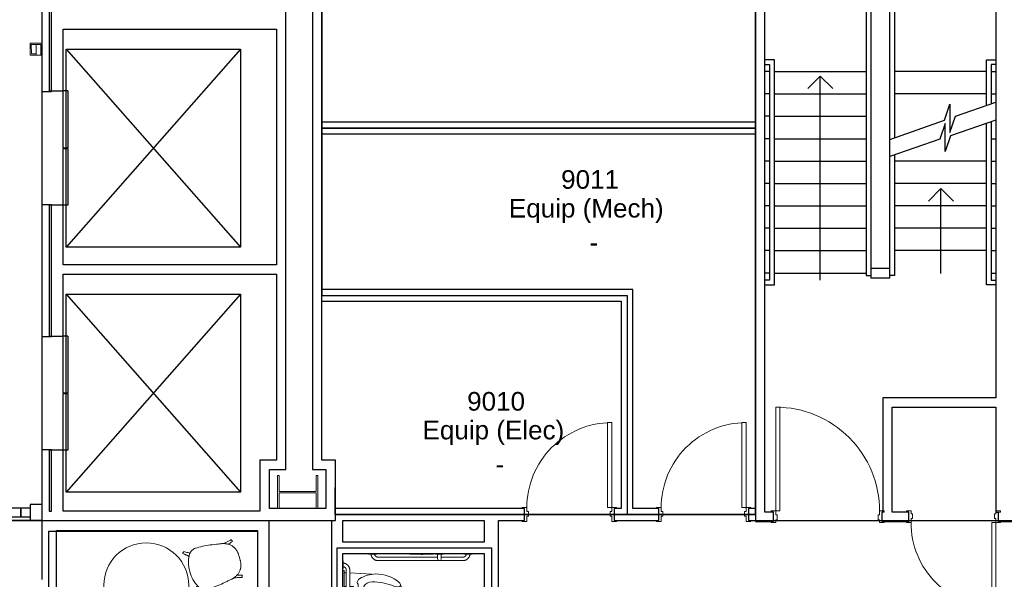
# Model space of a CAD drawing. Header units: inches. Extents: x -1 to 4727, y -3 to 1727.
# Tile 129 of 163: x 3144 to 3562, y 625 to 862. Entities that reach past the tile are written whole.
import ezdxf

# ---------------------------------------------------------------- set-up
doc = ezdxf.new("R2010")
doc.units = ezdxf.units.IN
doc.header["$LTSCALE"] = 42
doc.header["$MEASUREMENT"] = 0
doc.layers.get('0').update_dxf_attribs({"linetype": 'CONTINUOUS'})
for name, color, linetype in [('A-FLOR-EVTR', 8, 'CONTINUOUS'), ('A-FLOR-STRS', 9, 'CONTINUOUS'), ('I-DOOR', 9, 'CONTINUOUS'), ('I-FLOR-TPTN', 8, 'CONTINUOUS'), ('I-FURN', 8, 'CONTINUOUS'), ('I-FURN-CHAR', 9, 'CONTINUOUS'), ('I-GLAZ', 8, 'CONTINUOUS'), ('I-WALL', 8, 'CONTINUOUS'), ('P-FIXT', 8, 'CONTINUOUS'), ('Room Names & IDs', 7, 'CONTINUOUS'), ('S-COLS', 7, 'CONTINUOUS'), ('triLabelLayer', 7, 'CONTINUOUS'), ('triMeasuredGrossAreaLayer', 7, 'CONTINUOUS'), ('triSpaceLayer', 7, 'CONTINUOUS')]:
    doc.layers.add(name, color=color, linetype=linetype)
doc.styles.add('PDF Helvetica', font='Helvetica.ttf')
doc.styles.get("Standard").update_dxf_attribs({"font": 'romans.shx'})

# ---------------------------------------------------------------- blocks, each defined once
blk = doc.blocks.new('Door - Elevator - Double - 48_ x 84_-2062964-FURNITURE PLAN - FLOOR 09 - EAST')
for p, q in [((-28.15, 5), (-4.03, 5)), ((-28.15, 5), (-28.15, 3)), ((-4.03, 3), (-4.03, 5)), ((-3.78, 5), (20.35, 5)), ((-3.78, 3), (-3.78, 5)), ((20.35, 5), (20.35, 3)), ((-4.03, 3), (-28.15, 3)), ((20.35, 3), (-3.78, 3))]:
    blk.add_line(p, q)
blk = doc.blocks.new('Table - Dining - Round - 30_ DIAM-2860011-FURNITURE PLAN - FLOOR 09 - EAST')
at = {"lineweight": 9}
for start, end in [(0, 180), (180, 0)]:
    blk.add_arc((0, 0), 18, start, end, dxfattribs=at)
blk = doc.blocks.new('Hightower_Nadia_Chair_Wood - Hightower_Nadia_Chair_Wood-1539143-FURNITURE PLAN - FLOOR 09 - EAST')
at = {"lineweight": 9}
for p, q in [((-6.61, 9.57), (-5.95, 9.87)), ((5.95, 9.87), (6.61, 9.57)), ((-9.03, 5.33), (-9.02, 5.78)), ((9.02, 5.78), (9.03, 5.33)), ((-7.58, -6.19), (-7.64, -6)), ((7.64, -6), (7.58, -6.19)), ((0.63, -10.85), (-0.63, -10.85))]:
    blk.add_line(p, q, dxfattribs=at)
at = {"lineweight": 9, "flags": 128}
for points in [[(-8.39, 11.85), (-8.12, 11.56), (-7.85, 11.26)], [(7.85, 11.26), (8.12, 11.56), (8.39, 11.85)], [(-8.19, -2.97), (-8.34, -2.09), (-8.49, -1.21)], [(8.49, -1.21), (8.34, -2.09), (8.19, -2.97)]]:
    blk.add_lwpolyline(points, dxfattribs=at)
at = {"lineweight": 9}
blk.add_arc((0, -9.72), 20.77, 85.157, 94.8437, dxfattribs=at)
for points, knots in [([(-9.02, 5.78), (-9.02, 6.02), (-8.99, 6.37), (-8.89, 6.83), (-8.78, 7.18), (-8.65, 7.51), (-8.49, 7.82), (-8.3, 8.13), (-8.11, 8.38), (-7.93, 8.59), (-7.71, 8.82), (-7.42, 9.09), (-7.03, 9.35), (-6.75, 9.5), (-6.61, 9.57)], [-1, -1, -1, -1, -0.85, -0.775, -0.7, -0.625, -0.55, -0.475, -0.4, -0.35, -0.3, -0.2, -0.1, 0, 0, 0, 0]), ([(-9.01, 11.13), (-8.86, 10.88), (-8.55, 10.38), (-8.11, 9.61), (-7.82, 9.08), (-7.68, 8.81)], [0, 0, 0, 0, 0.3333333, 0.6666667, 0.9975411, 0.9975411, 0.9975411, 0.9975411]), ([(-6.46, 9.64), (-6.69, 9.9), (-7.17, 10.44), (-7.62, 10.98), (-7.85, 11.26)], [-0.6541949, -0.6541949, -0.6541949, -0.6541949, -0.3333333, 0, 0, 0, 0]), ([(-6.69, 9.81), (-6.67, 9.79), (-6.63, 9.74), (-6.55, 9.66), (-6.52, 9.62)], [-1, -1, -1, -1, -0.8333333, -0.7163996, -0.7163996, -0.7163996, -0.7163996]), ([(7.85, 11.26), (7.62, 10.98), (7.17, 10.44), (6.69, 9.9), (6.46, 9.64)], [-1, -1, -1, -1, -0.6666667, -0.3458051, -0.3458051, -0.3458051, -0.3458051]), ([(6.52, 9.62), (6.55, 9.66), (6.63, 9.74), (6.67, 9.79), (6.69, 9.81)], [-0.2836004, -0.2836004, -0.2836004, -0.2836004, -0.1666667, 0, 0, 0, 0]), ([(6.61, 9.57), (6.82, 9.47), (7.13, 9.29), (7.5, 9.01), (7.77, 8.77), (8.01, 8.51), (8.23, 8.23), (8.43, 7.93), (8.58, 7.65), (8.69, 7.4), (8.81, 7.1), (8.92, 6.72), (9, 6.26), (9.02, 5.94), (9.02, 5.78)], [-1, -1, -1, -1, -0.85, -0.775, -0.7, -0.625, -0.55, -0.475, -0.4, -0.35, -0.3, -0.2, -0.1, 0, 0, 0, 0]), ([(7.68, 8.81), (7.82, 9.08), (8.1, 9.61), (8.55, 10.38), (8.85, 10.89), (9.01, 11.13)], [0.0024251, 0.0024251, 0.0024251, 0.0024251, 0.3333333, 0.6666667, 1, 1, 1, 1]), ([(-7.6, -6.12), (-7.62, -6.21), (-7.67, -6.53), (-7.8, -7.28), (-7.98, -8.13), (-8.18, -8.96), (-8.28, -9.38), (-8.33, -9.58)], [0.0949892, 0.0949892, 0.0949892, 0.0949892, 0.1666667, 0.3333333, 0.6666667, 0.8333333, 1, 1, 1, 1]), ([(-7.47, -9.93), (-7.41, -9.72), (-7.29, -9.3), (-7.07, -8.58), (-6.92, -8.06), (-6.82, -7.75)], [0, 0, 0, 0, 0.1666667, 0.3333333, 0.5812657, 0.5812657, 0.5812657, 0.5812657]), ([(6.82, -7.75), (6.85, -7.85), (6.95, -8.16), (7.1, -8.68), (7.29, -9.3), (7.41, -9.72), (7.47, -9.93)], [0.4187343, 0.4187343, 0.4187343, 0.4187343, 0.5, 0.6666667, 0.8333333, 1, 1, 1, 1]), ([(8.33, -9.58), (8.28, -9.38), (8.18, -8.96), (7.98, -8.13), (7.8, -7.28), (7.67, -6.53), (7.62, -6.21), (7.6, -6.12)], [0, 0, 0, 0, 0.1666667, 0.3333333, 0.6666667, 0.8333333, 0.9040626, 0.9040626, 0.9040626, 0.9040626]), ([(-0.63, -10.85), (-0.81, -10.85), (-1.17, -10.83), (-1.85, -10.78), (-2.52, -10.68), (-3.12, -10.55), (-3.4, -10.47), (-3.54, -10.43)], [-1, -1, -1, -1, -0.833333, -0.666667, -0.333333, -0.166667, 0, 0, 0, 0]), ([(3.54, -10.43), (3.4, -10.47), (3.12, -10.55), (2.52, -10.68), (1.85, -10.78), (1.17, -10.83), (0.81, -10.85), (0.63, -10.85)], [-1, -1, -1, -1, -0.833333, -0.666667, -0.333333, -0.166667, 0, 0, 0, 0])]:
    blk.add_open_spline(points, degree=3, knots=knots, dxfattribs=at)
for points in [[(-9.01, 11.13), (-8.92, 11.25), (-8.71, 11.5), (-8.5, 11.73), (-8.39, 11.85)], [(-8.39, 11.85), (-8.22, 11.62), (-7.85, 11.16), (-7.28, 10.48), (-6.89, 10.03), (-6.69, 9.81)], [(-5.95, 9.87), (-5.29, 10.18), (-3.92, 10.68), (-2.49, 10.92), (-1.75, 10.98)], [(1.75, 10.98), (2.49, 10.92), (3.92, 10.68), (5.29, 10.18), (5.95, 9.87)], [(6.69, 9.81), (6.89, 10.03), (7.28, 10.48), (7.85, 11.16), (8.22, 11.62), (8.39, 11.85)], [(8.39, 11.85), (8.5, 11.73), (8.71, 11.5), (8.91, 11.26), (9.01, 11.13)], [(-8.49, -1.21), (-8.68, -0.13), (-8.95, 2.04), (-9.03, 4.23), (-9.03, 5.33)], [(9.03, 5.33), (9.03, 4.23), (8.95, 2.04), (8.68, -0.13), (8.49, -1.21)], [(-7.85, -5.05), (-7.89, -4.85), (-7.96, -4.44), (-8.08, -3.74), (-8.16, -3.23), (-8.19, -2.97)], [(8.19, -2.97), (8.16, -3.23), (8.08, -3.74), (7.96, -4.44), (7.89, -4.85), (7.85, -5.05)], [(-7.64, -6), (-7.65, -5.95), (-7.68, -5.84), (-7.74, -5.62), (-7.79, -5.36), (-7.83, -5.15), (-7.85, -5.05)], [(-7.22, -7.03), (-7.3, -6.88), (-7.44, -6.6), (-7.54, -6.32), (-7.58, -6.19)], [(-6.62, -8.11), (-6.72, -7.93), (-6.92, -7.57), (-7.12, -7.21), (-7.22, -7.03)], [(-5.37, -9.41), (-5.57, -9.26), (-5.92, -8.98), (-6.33, -8.54), (-6.54, -8.25), (-6.62, -8.11)], [(6.62, -8.11), (6.54, -8.25), (6.33, -8.54), (5.92, -8.98), (5.57, -9.26), (5.37, -9.41)], [(7.22, -7.03), (7.12, -7.21), (6.92, -7.57), (6.72, -7.93), (6.62, -8.11)], [(7.58, -6.19), (7.54, -6.32), (7.44, -6.6), (7.3, -6.88), (7.22, -7.03)], [(7.85, -5.05), (7.83, -5.15), (7.79, -5.36), (7.74, -5.62), (7.68, -5.84), (7.65, -5.95), (7.64, -6)], [(-8.33, -9.58), (-8.19, -9.64), (-7.91, -9.76), (-7.62, -9.88), (-7.47, -9.93)], [(-4.78, -9.84), (-4.87, -9.77), (-5.07, -9.63), (-5.27, -9.48), (-5.37, -9.41)], [(-4.34, -10.11), (-4.42, -10.07), (-4.58, -9.98), (-4.71, -9.89), (-4.78, -9.84)], [(-3.54, -10.43), (-3.69, -10.38), (-3.97, -10.28), (-4.22, -10.17), (-4.34, -10.11)], [(4.34, -10.11), (4.22, -10.17), (3.97, -10.28), (3.69, -10.38), (3.54, -10.43)], [(4.78, -9.84), (4.71, -9.89), (4.58, -9.98), (4.42, -10.07), (4.34, -10.11)], [(5.37, -9.41), (5.27, -9.48), (5.07, -9.63), (4.87, -9.77), (4.78, -9.84)], [(7.47, -9.93), (7.62, -9.88), (7.91, -9.76), (8.19, -9.64), (8.33, -9.58)]]:
    blk.add_open_spline(points, degree=3, dxfattribs=at)
blk = doc.blocks.new('Toilet - Wall Hung - 15_ Seat Height _ADA_-4975625-FURNITURE PLAN - FLOOR 09 - EAST')
at = {"lineweight": 9}
for p, q in [((-7.82, 2.51), (-7.23, 11.81)), ((7.82, 2.51), (7.22, 11.78)), ((-3.19, 6.1), (-3.19, 5.71)), ((3.16, 6.1), (-3.19, 6.1)), ((3.16, 5.71), (3.16, 6.1)), ((-7.87, 0.14), (-7.87, 1.01)), ((-2, 4.02), (2, 4.02)), ((-2, 2.51), (-2, 4.02)), ((-2, 0.14), (-2, 1.01)), ((2, 4.02), (2, 2.51)), ((2, 1.01), (2, 0.14)), ((7.88, 0.14), (7.88, 1.01))]:
    blk.add_line(p, q, dxfattribs=at)
for centre, radius, start, end in [((7.09, 13.87), 14.47, 138.3245, 181.5824), ((-2.64, 22.53), 1.45, 86.3195, 138.3245), ((0.21, 19.7), 5.18, 92.296, 124.3911), ((-2.59, 23.22), 0.75, 0.4175, 86.3195), ((-8.11, 23.18), 6.26, 338.0418, 0.4175), ((0.21, 19.51), 3.87, 93.1731, 122.3518), ((-0.21, 19.7), 5.18, 55.6089, 87.704), ((-0.21, 19.51), 3.87, 57.6482, 86.8269), ((2.59, 23.22), 0.75, 93.6805, 179.5825), ((8.11, 23.18), 6.26, 179.5825, 201.9582), ((2.64, 22.53), 1.45, 41.6755, 93.6805), ((-7.09, 13.87), 14.47, 358.4176, 41.6755), ((19.93, 11.88), 23.96, 158.0418, 179.8167), ((-19.93, 11.88), 23.96, 0.1833, 21.9582), ((6.6, 13.85), 13.98, 181.5824, 210.7761), ((-6.6, 13.85), 13.98, 329.2239, 358.4176), ((0, 11.94), 4.04, 179.8167, 0.1833), ((-3.6, 7.78), 2.11, 210.7761, 281.1057), ((3.59, 7.78), 2.11, 258.1977, 329.2239)]:
    blk.add_arc(centre, radius, start, end, dxfattribs=at)
blk = doc.blocks.new('CISCO Running Light vertical - CISCO Running Light vertical 5_-5573628-FURNITURE PLAN - FLOOR 09 - EAST')
at = {"lineweight": 9}
for p, q in [((3474.51, 864.17), (3469.59, 863.32)), ((3469.59, 863.32), (3470.43, 858.39)), ((3470.16, 862.91), (3474.11, 863.59)), ((3470.84, 858.97), (3470.16, 862.91)), ((3472.13, 863.25), (3474.11, 863.59)), ((3472.89, 858.82), (3472.13, 863.25)), ((3474.11, 863.59), (3474.87, 859.15)), ((3474.11, 863.59), (3474.87, 859.15)), ((3475.36, 859.24), (3474.51, 864.17)), ((3470.43, 858.39), (3472.89, 858.82)), ((3472.81, 859.31), (3470.84, 858.97)), ((3472.89, 858.82), (3472.81, 859.31)), ((3474.87, 859.15), (3472.89, 858.82)), ((3474.87, 859.15), (3475.36, 859.24))]:
    blk.add_line(p, q, dxfattribs=at)
blk = doc.blocks.new('Grab Bar - Vertical - 18_-V326-FURNITURE PLAN - FLOOR 09 - EAST')
at = {"lineweight": 9}
for p, q in [((2.47, 0), (2.47, -0.25)), ((2.47, 0), (5.72, 0)), ((5.72, -0.25), (5.72, 0)), ((5.72, -0.25), (2.47, -0.25))]:
    blk.add_line(p, q, dxfattribs=at)
at = {"lineweight": 9, "flags": 128}
for points in [[(3.34, -0.27), (3.34, -0.36), (3.34, -0.45), (3.34, -0.53), (3.34, -0.62), (3.34, -0.71), (3.34, -0.79), (3.34, -0.88), (3.34, -0.96), (3.34, -1.04), (3.34, -1.12), (3.34, -1.2), (3.34, -1.27), (3.34, -1.34), (3.34, -1.41), (3.34, -1.48), (3.34, -1.55), (3.34, -1.61), (3.34, -1.68), (3.34, -1.73), (3.34, -1.79), (3.34, -1.84), (3.34, -1.89), (3.34, -1.94), (3.34, -1.98), (3.34, -2.03), (3.34, -2.06), (3.34, -2.1), (3.34, -2.13), (3.34, -2.16), (3.34, -2.18), (3.34, -2.2), (3.34, -2.22), (3.34, -2.23), (3.34, -2.24), (3.34, -2.25), (3.34, -2.25), (3.34, -2.25)], [(3.34, -2.25), (3.34, -2.25), (3.34, -2.24), (3.34, -2.23), (3.34, -2.22), (3.34, -2.21), (3.34, -2.19), (3.34, -2.16)], [(3.42, -2.58), (3.41, -2.56), (3.4, -2.53), (3.38, -2.5), (3.38, -2.47), (3.37, -2.44), (3.36, -2.41), (3.35, -2.39), (3.35, -2.36), (3.35, -2.33), (3.34, -2.3), (3.34, -2.27), (3.34, -2.25)], [(3.67, -2.87), (3.65, -2.86), (3.63, -2.84), (3.6, -2.82), (3.58, -2.8)], [(4.59, -2.81), (4.57, -2.83), (4.55, -2.85), (4.52, -2.86)], [(4.8, -2.49), (4.79, -2.51), (4.78, -2.54), (4.77, -2.57)], [(4.84, -2.25), (4.84, -2.28), (4.84, -2.31), (4.84, -2.34), (4.83, -2.37), (4.83, -2.4), (4.82, -2.43)], [(4.84, -2.25), (4.84, -2.25), (4.84, -2.24), (4.84, -2.23), (4.84, -2.22), (4.84, -2.21), (4.84, -2.19), (4.84, -2.16), (4.84, -2.14), (4.84, -2.11), (4.84, -2.07), (4.84, -2.04), (4.84, -2), (4.84, -1.95), (4.84, -1.91), (4.84, -1.86), (4.84, -1.8), (4.84, -1.75), (4.84, -1.69), (4.84, -1.63), (4.84, -1.57), (4.84, -1.5), (4.84, -1.43), (4.84, -1.36), (4.84, -1.29), (4.84, -1.22), (4.84, -1.14), (4.84, -1.06), (4.84, -0.98), (4.84, -0.9), (4.84, -0.82), (4.84, -0.73), (4.84, -0.65), (4.84, -0.56), (4.84, -0.47), (4.84, -0.38), (4.84, -0.29)], [(4.84, -2.16), (4.84, -2.18), (4.84, -2.2), (4.84, -2.22), (4.84, -2.23), (4.84, -2.24), (4.84, -2.25), (4.84, -2.25), (4.84, -2.25)]]:
    blk.add_lwpolyline(points, dxfattribs=at)
blk = doc.blocks.new('Toilet-Tissue-Dispenser-Napkin-Disposal-Bobrick-B-3094 - TA04_B-3094-6456080-FURNITURE PLAN - FLOOR 09 - EAST')
at = {"lineweight": 9}
for p, q in [((3571.95, 1252.07), (3571.58, 1252.2)), ((3572.58, 1252.07), (3571.95, 1252.07)), ((3582.63, 1252.07), (3572.58, 1252.07)), ((3572.58, 1251.95), (3572.58, 1252.07)), ((3577.28, 1251.95), (3572.58, 1251.95)), ((3577.4, 1251.82), (3577.28, 1251.95)), ((3577.81, 1251.82), (3577.4, 1251.82)), ((3577.94, 1251.95), (3577.81, 1251.82)), ((3582.63, 1251.95), (3577.94, 1251.95)), ((3583.45, 1252.07), (3582.63, 1252.07)), ((3582.63, 1252.07), (3582.63, 1251.95)), ((3588.39, 1252.07), (3586.7, 1252.07)), ((3588.76, 1252.2), (3588.39, 1252.07))]:
    blk.add_line(p, q, dxfattribs=at)
blk = doc.blocks.new('Grab Bar - Horizontal - Single - 36_-V327-FURNITURE PLAN - FLOOR 09 - EAST')
at = {"lineweight": 9}
for p, q in [((-14.78, -0.06), (-14.78, -0.25)), ((-11.53, -0.25), (-14.78, -0.25)), ((-11.53, -0.25), (-11.53, -0.06)), ((19.09, -1.5), (-10.91, -1.5)), ((-10.91, -3), (19.09, -3)), ((19.72, -0.06), (19.72, -0.25)), ((22.97, -0.25), (19.72, -0.25)), ((22.97, -0.25), (22.97, -0.06))]:
    blk.add_line(p, q, dxfattribs=at)
at = {"lineweight": 9, "flags": 128}
for points in [[(-13.9, -0.25), (-13.89, -0.36), (-13.87, -0.48), (-13.85, -0.6), (-13.82, -0.71), (-13.79, -0.83), (-13.76, -0.94), (-13.72, -1.06), (-13.67, -1.17), (-13.62, -1.28), (-13.57, -1.39), (-13.51, -1.49), (-13.45, -1.59), (-13.38, -1.69), (-13.31, -1.79), (-13.24, -1.89), (-13.16, -1.98), (-13.08, -2.07), (-13, -2.15), (-12.91, -2.23), (-12.82, -2.31), (-12.73, -2.39), (-12.63, -2.46), (-12.53, -2.52), (-12.43, -2.59), (-12.32, -2.65), (-12.22, -2.7), (-12.11, -2.75), (-12, -2.8), (-11.88, -2.84), (-11.77, -2.87), (-11.65, -2.91), (-11.54, -2.93), (-11.42, -2.96), (-11.3, -2.97), (-11.18, -2.99), (-11.06, -3), (-10.94, -3), (-10.91, -3)], [(-10.91, -1.5), (-10.97, -1.5), (-11.03, -1.5), (-11.09, -1.49), (-11.15, -1.48), (-11.21, -1.47), (-11.27, -1.46), (-11.32, -1.44), (-11.38, -1.42), (-11.44, -1.4), (-11.49, -1.38), (-11.55, -1.36), (-11.6, -1.33), (-11.65, -1.3), (-11.71, -1.27), (-11.76, -1.24), (-11.8, -1.2), (-11.85, -1.17), (-11.9, -1.13), (-11.94, -1.09), (-11.98, -1.05), (-12.03, -1), (-12.06, -0.96), (-12.1, -0.91), (-12.14, -0.86), (-12.17, -0.81), (-12.2, -0.76), (-12.23, -0.71), (-12.26, -0.65), (-12.28, -0.6), (-12.31, -0.54), (-12.33, -0.49), (-12.35, -0.43), (-12.36, -0.37), (-12.38, -0.31), (-12.39, -0.25)], [(20.57, -0.25), (20.56, -0.3), (20.55, -0.36), (20.53, -0.41), (20.52, -0.47), (20.5, -0.53), (20.47, -0.58), (20.45, -0.64), (20.42, -0.69), (20.39, -0.75), (20.36, -0.8), (20.33, -0.85), (20.29, -0.9), (20.26, -0.94), (20.22, -0.99), (20.18, -1.03), (20.14, -1.08), (20.09, -1.12), (20.05, -1.16), (20, -1.19), (19.95, -1.23), (19.9, -1.26), (19.85, -1.29), (19.8, -1.32), (19.74, -1.35), (19.69, -1.38), (19.64, -1.4), (19.58, -1.42), (19.52, -1.44), (19.46, -1.45), (19.41, -1.47), (19.35, -1.48), (19.29, -1.49), (19.23, -1.49), (19.17, -1.5), (19.11, -1.5), (19.09, -1.5)], [(19.09, -3), (19.21, -3), (19.33, -2.99), (19.45, -2.98), (19.57, -2.96), (19.69, -2.94), (19.8, -2.91), (19.92, -2.88), (20.04, -2.85), (20.15, -2.81), (20.26, -2.76), (20.37, -2.71), (20.48, -2.66), (20.58, -2.6), (20.69, -2.54), (20.79, -2.48), (20.88, -2.41), (20.98, -2.33), (21.07, -2.26), (21.16, -2.17), (21.24, -2.09), (21.33, -2), (21.4, -1.91), (21.48, -1.82), (21.55, -1.72), (21.62, -1.62), (21.68, -1.52), (21.74, -1.41), (21.79, -1.31), (21.84, -1.2), (21.89, -1.09), (21.93, -0.97), (21.97, -0.86), (22, -0.74), (22.03, -0.63), (22.05, -0.51), (22.07, -0.39), (22.08, -0.27)]]:
    blk.add_lwpolyline(points, dxfattribs=at)
blk = doc.blocks.new('Grab Bar - Horizontal - 42_-6450661-FURNITURE PLAN - FLOOR 09 - EAST')
at = {"lineweight": 9}
for p, q in [((-17.78, 0), (-17.78, -0.25)), ((-17.78, 0), (-14.53, 0)), ((-14.53, -0.25), (-14.53, 0)), ((22.72, 0), (22.72, -0.25)), ((22.72, 0), (25.97, 0)), ((25.97, -0.25), (25.97, 0)), ((-14.53, -0.25), (-17.78, -0.25)), ((11.35, -1.5), (-13.91, -1.5)), ((-13.91, -3), (22.09, -3)), ((22.09, -1.5), (12.85, -1.5)), ((25.97, -0.25), (22.72, -0.25))]:
    blk.add_line(p, q, dxfattribs=at)
at = {"lineweight": 9, "flags": 128}
for points in [[(-16.9, -0.25), (-16.89, -0.37), (-16.87, -0.49), (-16.85, -0.61), (-16.82, -0.72), (-16.79, -0.84), (-16.75, -0.95), (-16.71, -1.07), (-16.67, -1.18), (-16.62, -1.29), (-16.56, -1.39), (-16.51, -1.5), (-16.44, -1.6), (-16.38, -1.7), (-16.31, -1.8), (-16.23, -1.89), (-16.16, -1.99), (-16.08, -2.07), (-15.99, -2.16), (-15.9, -2.24), (-15.81, -2.32), (-15.72, -2.39), (-15.62, -2.46), (-15.52, -2.53), (-15.42, -2.59), (-15.31, -2.65), (-15.21, -2.7), (-15.1, -2.75), (-14.99, -2.8), (-14.87, -2.84), (-14.76, -2.88), (-14.64, -2.91), (-14.53, -2.94), (-14.41, -2.96), (-14.29, -2.98), (-14.17, -2.99), (-14.05, -3), (-13.93, -3), (-13.91, -3)], [(-13.91, -1.5), (-13.97, -1.5), (-14.03, -1.5), (-14.09, -1.49), (-14.15, -1.48), (-14.21, -1.47), (-14.27, -1.46), (-14.32, -1.44), (-14.38, -1.42), (-14.44, -1.4), (-14.49, -1.38), (-14.55, -1.36), (-14.6, -1.33), (-14.65, -1.3), (-14.71, -1.27), (-14.76, -1.24), (-14.8, -1.2), (-14.85, -1.17), (-14.9, -1.13), (-14.94, -1.09), (-14.98, -1.05), (-15.03, -1), (-15.06, -0.96), (-15.1, -0.91), (-15.14, -0.86), (-15.17, -0.81), (-15.2, -0.76), (-15.23, -0.71), (-15.26, -0.65), (-15.28, -0.6), (-15.31, -0.54), (-15.33, -0.49), (-15.35, -0.43), (-15.36, -0.37), (-15.38, -0.31), (-15.39, -0.25), (-15.39, -0.25)], [(22.09, -3), (22.21, -3), (22.33, -2.99), (22.45, -2.98), (22.57, -2.96), (22.69, -2.94), (22.8, -2.91), (22.92, -2.88), (23.04, -2.85), (23.15, -2.81), (23.26, -2.76), (23.37, -2.71), (23.48, -2.66), (23.58, -2.6), (23.69, -2.54), (23.79, -2.48), (23.88, -2.41), (23.98, -2.33), (24.07, -2.26), (24.16, -2.17), (24.24, -2.09), (24.33, -2), (24.4, -1.91), (24.48, -1.82), (24.55, -1.72), (24.62, -1.62), (24.68, -1.52), (24.74, -1.41), (24.79, -1.31), (24.84, -1.2), (24.89, -1.09), (24.93, -0.97), (24.97, -0.86), (25, -0.74), (25.03, -0.63), (25.05, -0.51), (25.07, -0.39), (25.08, -0.27), (25.08, -0.25)], [(23.57, -0.25), (23.56, -0.31), (23.55, -0.37), (23.53, -0.43), (23.51, -0.48), (23.49, -0.54), (23.47, -0.59), (23.44, -0.65), (23.42, -0.7), (23.39, -0.75), (23.36, -0.81), (23.32, -0.86), (23.29, -0.9), (23.25, -0.95), (23.21, -1), (23.17, -1.04), (23.13, -1.08), (23.08, -1.12), (23.04, -1.16), (22.99, -1.2), (22.94, -1.24), (22.89, -1.27), (22.84, -1.3), (22.79, -1.33), (22.73, -1.35), (22.68, -1.38), (22.62, -1.4), (22.57, -1.42), (22.51, -1.44), (22.45, -1.46), (22.39, -1.47), (22.34, -1.48), (22.28, -1.49), (22.22, -1.49), (22.16, -1.5), (22.1, -1.5), (22.09, -1.5)]]:
    blk.add_lwpolyline(points, dxfattribs=at)
blk = doc.blocks.new('Seat_Cover_Dispenser-Bobrick-TrimLineSeries-B-3013 - TA05_B-3013-6489390-FURNITURE PLAN - FLOOR 09 - EAST')
at = {"lineweight": 9}
for p, q in [((3544.14, 1227.38), (3544.14, 1244.94)), ((3544.14, 1244.94), (3544.7, 1244.94)), ((3544.7, 1244.94), (3544.7, 1236.6)), ((3544.7, 1236.6), (3544.7, 1235.73)), ((3544.7, 1236.6), (3544.95, 1236.46)), ((3544.95, 1235.87), (3544.7, 1235.73)), ((3544.7, 1235.73), (3544.7, 1227.38)), ((3544.95, 1236.46), (3544.95, 1235.87)), ((3544.7, 1227.38), (3544.14, 1227.38))]:
    blk.add_line(p, q, dxfattribs=at)
blk = doc.blocks.new('W-Wide Flange-Column - W14X100-2731370-FURNITURE PLAN - FLOOR 09 - EAST')
at = {"lineweight": 18}
for p, q in [((7, 8.5), (-7, 8.5)), ((-7, 8.5), (-7, 7.79)), ((7, 7.79), (7, 8.5)), ((-7, 7.79), (-0.22, 7.79)), ((-0.22, 7.79), (-0.22, -7.79)), ((0.22, -7.79), (0.22, 7.79)), ((0.22, 7.79), (7, 7.79)), ((-0.22, -7.79), (-7, -7.79)), ((-7, -7.79), (-7, -8.5)), ((7, -7.79), (0.22, -7.79)), ((7, -8.5), (7, -7.79)), ((-7, -8.5), (7, -8.5))]:
    blk.add_line(p, q, dxfattribs=at)
blk = doc.blocks.new('columns')
at = {"layer": 'S-COLS', "rotation": 270.0000000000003}
blk.add_blockref('W-Wide Flange-Column - W14X100-2731370-FURNITURE PLAN - FLOOR 09 - EAST', (3729.63, 241.5), dxfattribs=at)

msp = doc.modelspace()

# ---------------------------------------------------------------- linework, layer by layer
at = {"layer": 'A-FLOR-EVTR'}
for p, q in [((3163.75, 765.5), (3163.75, 849.5)), ((3163.75, 849.5), (3237.75, 849.5)), ((3163.75, 849.5), (3237.75, 849.5)), ((3163.75, 765.5), (3163.75, 849.5)), ((3163.75, 849.5), (3237.75, 765.5)), ((3237.75, 849.5), (3163.75, 765.5)), ((3237.75, 849.5), (3237.75, 765.5)), ((3237.75, 849.5), (3237.75, 765.5)), ((3237.75, 765.5), (3163.75, 765.5)), ((3237.75, 765.5), (3163.75, 765.5)), ((3163.75, 661.5), (3163.75, 745.5)), ((3163.75, 745.5), (3237.75, 745.5)), ((3163.75, 745.5), (3237.75, 745.5)), ((3163.75, 661.5), (3163.75, 745.5)), ((3163.75, 745.5), (3237.75, 661.5)), ((3237.75, 745.5), (3163.75, 661.5)), ((3237.75, 745.5), (3237.75, 661.5)), ((3237.75, 745.5), (3237.75, 661.5)), ((3237.75, 661.5), (3163.75, 661.5)), ((3237.75, 661.5), (3163.75, 661.5))]:
    msp.add_line(p, q, dxfattribs=at)
at = {"layer": 'A-FLOR-STRS'}
for p, q in [((3505.25, 971.5), (3505.25, 752.5)), ((3505.25, 971.5), (3505.25, 752.5)), ((3513.25, 752.5), (3513.25, 971.5)), ((3513.25, 752.5), (3513.25, 971.5)), ((3515.25, 970.5), (3515.25, 812.06)), ((3515.25, 970.5), (3515.25, 812.06)), ((3503.25, 915.79), (3503.25, 753.5)), ((3503.25, 915.79), (3503.25, 753.5)), ((3464.25, 845), (3460.25, 845)), ((3464.25, 845), (3460.25, 845)), ((3464.25, 749.5), (3464.25, 845)), ((3464.25, 749.5), (3464.25, 845)), ((3554.25, 825.53), (3554.25, 845)), ((3554.25, 845), (3558.25, 845)), ((3554.25, 825.53), (3554.25, 845)), ((3554.25, 845), (3558.25, 845)), ((3460.25, 843), (3462.25, 843)), ((3460.25, 843), (3462.25, 843)), ((3462.25, 840), (3460.25, 840)), ((3462.25, 840), (3460.25, 840)), ((3462.25, 843), (3462.25, 751.5)), ((3462.25, 843), (3462.25, 751.5)), ((3464.25, 840), (3503.25, 840)), ((3464.25, 840), (3503.25, 840)), ((3554.25, 840), (3515.25, 840)), ((3554.25, 840), (3515.25, 840)), ((3558.25, 843), (3556.25, 843)), ((3556.25, 843), (3556.25, 826.22)), ((3558.25, 843), (3556.25, 843)), ((3556.25, 843), (3556.25, 826.22)), ((3556.25, 840), (3558.25, 840)), ((3556.25, 840), (3558.25, 840)), ((3483.75, 838.05), (3478.45, 832.75)), ((3483.75, 838.05), (3478.45, 832.75)), ((3483.75, 751.5), (3483.75, 838.05)), ((3483.75, 838.05), (3489.05, 832.75)), ((3483.75, 751.5), (3483.75, 838.05)), ((3483.75, 838.05), (3489.05, 832.75)), ((3462.25, 830.5), (3460.25, 830.5)), ((3462.25, 830.5), (3460.25, 830.5)), ((3464.25, 830.5), (3503.25, 830.5)), ((3464.25, 830.5), (3503.25, 830.5)), ((3554.25, 830.5), (3515.25, 830.5)), ((3554.25, 830.5), (3515.25, 830.5)), ((3556.25, 830.5), (3558.25, 830.5)), ((3556.25, 830.5), (3558.25, 830.5)), ((3536.47, 819.39), (3538.72, 826.16)), ((3536.47, 819.39), (3538.72, 826.16)), ((3538.72, 826.16), (3538.72, 814.16)), ((3538.72, 826.16), (3538.72, 814.16)), ((3541.14, 821), (3558.25, 827.02)), ((3541.14, 821), (3558.25, 827.02)), ((3462.25, 821), (3460.25, 821)), ((3462.25, 821), (3460.25, 821)), ((3464.25, 821), (3503.25, 821)), ((3464.25, 821), (3503.25, 821)), ((3513.25, 811.22), (3536.47, 819.39)), ((3513.25, 811.22), (3536.47, 819.39)), ((3538.72, 814.16), (3541.14, 821)), ((3538.72, 814.16), (3541.14, 821)), ((3558.25, 819.43), (3539, 812.78)), ((3558.25, 819.43), (3539, 812.78)), ((3536.75, 818), (3534.5, 811.23)), ((3536.75, 818), (3534.5, 811.23)), ((3536.75, 806), (3536.75, 818)), ((3536.75, 806), (3536.75, 818)), ((3554.25, 749.5), (3554.25, 818.05)), ((3554.25, 749.5), (3554.25, 818.05)), ((3556.25, 818.74), (3556.25, 751.5)), ((3556.25, 818.74), (3556.25, 751.5)), ((3462.25, 811.5), (3460.25, 811.5)), ((3462.25, 811.5), (3460.25, 811.5)), ((3464.25, 811.5), (3503.25, 811.5)), ((3464.25, 811.5), (3503.25, 811.5)), ((3534.5, 811.23), (3513.25, 803.88)), ((3534.5, 811.23), (3513.25, 803.88)), ((3539, 812.78), (3536.75, 806)), ((3539, 812.78), (3536.75, 806)), ((3556.25, 811.5), (3558.25, 811.5)), ((3556.25, 811.5), (3558.25, 811.5)), ((3515.25, 804.58), (3515.25, 753.5)), ((3515.25, 804.58), (3515.25, 753.5)), ((3462.25, 802), (3460.25, 802)), ((3462.25, 802), (3460.25, 802)), ((3464.25, 802), (3503.25, 802)), ((3464.25, 802), (3503.25, 802)), ((3554.25, 802), (3515.25, 802)), ((3554.25, 802), (3515.25, 802)), ((3556.25, 802), (3558.25, 802)), ((3556.25, 802), (3558.25, 802)), ((3462.25, 792.5), (3460.25, 792.5)), ((3462.25, 792.5), (3460.25, 792.5)), ((3464.25, 792.5), (3503.25, 792.5)), ((3464.25, 792.5), (3503.25, 792.5)), ((3554.25, 792.5), (3515.25, 792.5)), ((3554.25, 792.5), (3515.25, 792.5)), ((3534.94, 790.31), (3529.64, 785.01)), ((3534.94, 790.31), (3529.64, 785.01)), ((3534.94, 754.31), (3534.94, 790.31)), ((3534.94, 790.31), (3540.25, 785.01)), ((3534.94, 754.31), (3534.94, 790.31)), ((3534.94, 790.31), (3540.25, 785.01)), ((3556.25, 792.5), (3558.25, 792.5)), ((3556.25, 792.5), (3558.25, 792.5)), ((3462.25, 783), (3460.25, 783)), ((3462.25, 783), (3460.25, 783)), ((3464.25, 783), (3503.25, 783)), ((3464.25, 783), (3503.25, 783)), ((3554.25, 783), (3515.25, 783)), ((3554.25, 783), (3515.25, 783)), ((3556.25, 783), (3558.25, 783)), ((3556.25, 783), (3558.25, 783)), ((3462.25, 773.5), (3460.25, 773.5)), ((3462.25, 773.5), (3460.25, 773.5)), ((3464.25, 773.5), (3503.25, 773.5)), ((3464.25, 773.5), (3503.25, 773.5)), ((3554.25, 773.5), (3515.25, 773.5)), ((3554.25, 773.5), (3515.25, 773.5)), ((3556.25, 773.5), (3558.25, 773.5)), ((3556.25, 773.5), (3558.25, 773.5)), ((3462.25, 764), (3460.25, 764)), ((3462.25, 764), (3460.25, 764)), ((3464.25, 764), (3503.25, 764)), ((3464.25, 764), (3503.25, 764)), ((3554.25, 764), (3515.25, 764)), ((3554.25, 764), (3515.25, 764)), ((3556.25, 764), (3558.25, 764)), ((3556.25, 764), (3558.25, 764)), ((3505.25, 756.5), (3513.25, 756.5)), ((3505.25, 756.5), (3513.25, 756.5)), ((3462.25, 754.5), (3460.25, 754.5)), ((3462.25, 754.5), (3460.25, 754.5)), ((3464.25, 754.5), (3503.25, 754.5)), ((3464.25, 754.5), (3503.25, 754.5)), ((3503.25, 753.5), (3505.25, 753.5)), ((3503.25, 753.5), (3505.25, 753.5)), ((3505.25, 752.5), (3513.25, 752.5)), ((3505.25, 752.5), (3513.25, 752.5)), ((3515.25, 753.5), (3513.25, 753.5)), ((3515.25, 753.5), (3513.25, 753.5)), ((3556.25, 754.5), (3558.25, 754.5)), ((3556.25, 754.5), (3558.25, 754.5)), ((3462.25, 751.5), (3460.25, 751.5)), ((3462.25, 751.5), (3460.25, 751.5)), ((3460.25, 749.5), (3464.25, 749.5)), ((3460.25, 749.5), (3464.25, 749.5)), ((3555.69, 749.5), (3554.25, 749.5)), ((3555.69, 749.5), (3554.25, 749.5)), ((3558.25, 749.5), (3555.69, 749.5)), ((3558.25, 749.5), (3555.69, 749.5)), ((3556.25, 751.5), (3558.25, 751.5)), ((3556.25, 751.5), (3558.25, 751.5))]:
    msp.add_line(p, q, dxfattribs=at)
at = {"layer": 'I-DOOR', "lineweight": 18}
for p, q in [((3464.87, 697.56), (3466.62, 697.56)), ((3464.87, 653.56), (3464.87, 697.56)), ((3466.62, 653.56), (3466.62, 697.56)), ((3393.5, 655), (3393.5, 691)), ((3395.25, 691), (3393.5, 691)), ((3395.25, 655), (3395.25, 691)), ((3450.5, 655), (3450.5, 691)), ((3452.25, 691), (3450.5, 691)), ((3452.25, 655), (3452.25, 691)), ((3357.25, 655), (3359.25, 655)), ((3357.25, 654.5), (3357.25, 655)), ((3358.25, 654.5), (3357.25, 654.5)), ((3358.25, 649.5), (3358.25, 654.5)), ((3359.25, 655), (3359.25, 653.25)), ((3359.25, 653.25), (3359.88, 653.25)), ((3359.88, 653.25), (3359.88, 651.25)), ((3395.25, 655), (3393.5, 655)), ((3394.63, 653.25), (3395.25, 653.25)), ((3394.63, 651.25), (3394.63, 653.25)), ((3395.25, 655), (3397.25, 655)), ((3395.25, 653.25), (3395.25, 655)), ((3396.25, 654.5), (3396.25, 649.5)), ((3397.25, 654.5), (3396.25, 654.5)), ((3397.25, 655), (3397.25, 654.5)), ((3414.25, 655), (3416.25, 655)), ((3414.25, 654.5), (3414.25, 655)), ((3415.25, 654.5), (3414.25, 654.5)), ((3415.25, 649.5), (3415.25, 654.5)), ((3416.25, 655), (3416.25, 653.25)), ((3416.25, 653.25), (3416.88, 653.25)), ((3416.88, 653.25), (3416.88, 651.25)), ((3452.25, 655), (3450.5, 655)), ((3451.62, 653.25), (3452.25, 653.25)), ((3451.62, 651.25), (3451.62, 653.25)), ((3452.25, 655), (3454.25, 655)), ((3452.25, 653.25), (3452.25, 655)), ((3453.25, 654.5), (3453.25, 649.5)), ((3454.25, 654.5), (3453.25, 654.5)), ((3454.25, 655), (3454.25, 654.5)), ((3464.87, 653.56), (3462.88, 653.56)), ((3462.88, 653.56), (3462.88, 653.06)), ((3462.88, 653.06), (3463.88, 653.06)), ((3463.88, 653.06), (3463.88, 649.06)), ((3464.87, 653.56), (3466.62, 653.56)), ((3464.87, 651.81), (3464.87, 653.56)), ((3465.5, 651.81), (3464.87, 651.81)), ((3465.5, 649.81), (3465.5, 651.81)), ((3508.88, 651.81), (3508.25, 651.81)), ((3508.25, 651.81), (3508.25, 649.81)), ((3510.88, 653.56), (3508.88, 653.56)), ((3508.88, 653.56), (3508.88, 651.81)), ((3509.88, 649.06), (3509.88, 653.06)), ((3509.88, 653.06), (3510.88, 653.06)), ((3510.88, 653.06), (3510.88, 653.56)), ((3520.25, 653.56), (3520.25, 653.06)), ((3522.25, 653.56), (3520.25, 653.56)), ((3520.25, 653.06), (3521.25, 653.06)), ((3521.25, 653.06), (3521.25, 649.06)), ((3522.25, 652.31), (3522.25, 653.56)), ((3522.88, 652.31), (3522.25, 652.31)), ((3522.88, 650.31), (3522.88, 652.31)), ((3558.25, 652.31), (3557.62, 652.31)), ((3557.62, 652.31), (3557.62, 650.31)), ((3560.25, 653.56), (3558.25, 653.56)), ((3558.25, 653.56), (3558.25, 652.31)), ((3559.25, 649.06), (3559.25, 653.06)), ((3559.25, 653.06), (3560.25, 653.06)), ((3560.25, 653.06), (3560.25, 653.56)), ((3357.25, 649.5), (3358.25, 649.5)), ((3357.25, 649), (3357.25, 649.5)), ((3359.25, 649), (3357.25, 649)), ((3359.25, 651.25), (3359.25, 649)), ((3359.88, 651.25), (3359.25, 651.25)), ((3395.25, 651.25), (3394.63, 651.25)), ((3395.25, 649), (3395.25, 651.25)), ((3397.25, 649), (3395.25, 649)), ((3396.25, 649.5), (3397.25, 649.5)), ((3397.25, 649.5), (3397.25, 649)), ((3414.25, 649.5), (3415.25, 649.5)), ((3414.25, 649), (3414.25, 649.5)), ((3416.25, 649), (3414.25, 649)), ((3416.25, 651.25), (3416.25, 649)), ((3416.88, 651.25), (3416.25, 651.25)), ((3452.25, 651.25), (3451.62, 651.25)), ((3452.25, 649), (3452.25, 651.25)), ((3454.25, 649), (3452.25, 649)), ((3453.25, 649.5), (3454.25, 649.5)), ((3454.25, 649.5), (3454.25, 649)), ((3463.88, 649.06), (3462.88, 649.06)), ((3462.88, 649.06), (3462.88, 648.56)), ((3462.88, 648.56), (3464.87, 648.56)), ((3464.87, 648.56), (3464.87, 649.81)), ((3464.87, 649.81), (3465.5, 649.81)), ((3508.25, 649.81), (3508.88, 649.81)), ((3508.88, 649.81), (3508.88, 648.56)), ((3508.88, 648.56), (3510.88, 648.56)), ((3510.88, 649.06), (3509.88, 649.06)), ((3510.88, 648.56), (3510.88, 649.06)), ((3521.25, 649.06), (3520.25, 649.06)), ((3520.25, 649.06), (3520.25, 648.56)), ((3520.25, 648.56), (3522.25, 648.56)), ((3522.25, 648.56), (3522.25, 650.31)), ((3522.25, 650.31), (3522.88, 650.31)), ((3556.5, 648.56), (3556.5, 612.56)), ((3558.25, 648.56), (3556.5, 648.56)), ((3557.62, 650.31), (3558.25, 650.31)), ((3558.25, 650.31), (3558.25, 648.56)), ((3558.25, 648.56), (3558.25, 612.56)), ((3558.25, 648.56), (3560.25, 648.56)), ((3560.25, 649.06), (3559.25, 649.06)), ((3560.25, 648.56), (3560.25, 649.06))]:
    msp.add_line(p, q, dxfattribs=at)
for centre, radius, start, end in [((3464.87, 653.56), 44, 359.832, 90), ((3395.25, 655), 36, 90, 180.2053), ((3452.25, 655), 36, 90, 180.2053), ((3558.25, 648.56), 36, 179.7947, 270)]:
    msp.add_arc(centre, radius, start, end, dxfattribs=at)
at = {"layer": 'I-GLAZ'}
for points in [[(3109.28, 654.87), (3144.5, 654.87), (3144.5, 650.87), (3109.28, 650.87)], [(3144.5, 654.87), (3148.5, 654.87), (3148.5, 650.87), (3144.5, 650.87)]]:
    msp.add_lwpolyline(points, close=True, dxfattribs=at)
at = {"layer": 'I-WALL'}
for p, q in [((3456.25, 1070.25), (3456.25, 818.5)), ((3460.25, 653.06), (3460.25, 1070.5)), ((3257, 671.12), (3257, 1052.88)), ((3268.25, 1052.88), (3268.25, 671.12)), ((3272.25, 818.5), (3272.25, 1048.88)), ((3558.25, 1022.5), (3558.25, 701.5)), ((3153.5, 892.5), (3153.5, 852)), ((3156.5, 892.25), (3156.5, 831.75)), ((3157.5, 831.5), (3157.5, 892.5)), ((3162.5, 831.75), (3162.5, 858)), ((3162.5, 858), (3253, 858)), ((3253, 858), (3253, 758)), ((3153.5, 847), (3153.5, 837)), ((3153.5, 831.5), (3157.5, 831.5)), ((3156.5, 831.75), (3162.5, 831.75)), ((3456.25, 818.5), (3272.25, 818.5)), ((3272.25, 747.5), (3272.25, 813.5)), ((3272.25, 813.5), (3456.25, 813.5)), ((3456.25, 813.5), (3456.25, 654.5)), ((3153.5, 783.5), (3153.5, 727.75)), ((3157.5, 783.5), (3153.5, 783.5)), ((3162.5, 783.25), (3156.5, 783.25)), ((3156.5, 783.25), (3156.5, 727.75)), ((3157.5, 727.5), (3157.5, 783.5)), ((3162.5, 758), (3162.5, 783.25)), ((3253, 758), (3162.5, 758)), ((3162.5, 727.75), (3162.5, 754)), ((3162.5, 754), (3253, 754)), ((3253, 754), (3253, 675.12)), ((3404.25, 747.5), (3272.25, 747.5)), ((3404.25, 654.5), (3404.25, 747.5)), ((3272.25, 675.12), (3272.25, 742.5)), ((3272.25, 742.5), (3399.25, 742.5)), ((3399.25, 742.5), (3399.25, 654.5)), ((3153.5, 727.5), (3157.5, 727.5)), ((3156.5, 727.75), (3162.5, 727.75)), ((3558.25, 701.5), (3510.25, 701.5)), ((3510.25, 701.5), (3510.25, 653.06)), ((3514.25, 697.5), (3558.25, 697.5)), ((3514.25, 653.06), (3514.25, 697.5)), ((3558.25, 697.5), (3558.25, 653.06)), ((3157.5, 679.5), (3153.5, 679.5)), ((3153.5, 679.25), (3153.5, 655.62)), ((3162.5, 679.25), (3156.5, 679.25)), ((3156.5, 679.25), (3156.5, 653.5)), ((3157.5, 653.5), (3157.5, 679.5)), ((3162.5, 653.5), (3162.5, 679.25)), ((3246, 675.12), (3246, 653.5)), ((3253, 675.12), (3246, 675.12)), ((3278, 675.12), (3272.25, 675.12)), ((3250, 654.5), (3250, 671.12)), ((3250, 671.12), (3257, 671.12)), ((3268.25, 671.12), (3274, 671.12)), ((3274, 671.12), (3274, 654.5)), ((3153.5, 656.25), (3148.5, 656.25)), ((3148.5, 656.25), (3148.5, 649.5)), ((3156.5, 653.5), (3157.5, 653.5)), ((3246, 653.5), (3162.5, 653.5)), ((3253.5, 654.5), (3250, 654.5)), ((3269.79, 654.5), (3254.21, 654.5)), ((3274, 654.5), (3270.5, 654.5)), ((3358.25, 654.5), (3278, 654.5)), ((3358.25, 649.5), (3358.25, 654.5)), ((3399.25, 654.5), (3396.25, 654.5)), ((3396.25, 654.5), (3396.25, 649.5)), ((3415.25, 654.5), (3404.25, 654.5)), ((3415.25, 649.5), (3415.25, 654.5)), ((3456.25, 654.5), (3453.25, 654.5)), ((3453.25, 654.5), (3453.25, 649.5)), ((3463.88, 653.06), (3460.25, 653.06)), ((3463.88, 649.06), (3463.88, 653.06)), ((3510.25, 653.06), (3509.88, 653.06)), ((3509.88, 653.06), (3509.88, 649.06)), ((3521.25, 653.06), (3514.25, 653.06)), ((3521.25, 649.06), (3521.25, 653.06)), ((3558.25, 653.06), (3559.25, 653.06)), ((3559.25, 653.06), (3559.25, 649.06)), ((3148.5, 649.5), (3153.5, 649.5)), ((3153.5, 649.5), (3153.5, 624.41)), ((3249.88, 649.5), (3250, 649.5)), ((3249.88, 540.78), (3249.88, 649.5)), ((3250, 649.5), (3276.31, 649.5)), ((3276.31, 649.5), (3276.31, 540.78)), ((3281.19, 649.5), (3341.12, 649.5)), ((3281.19, 640.32), (3281.19, 649.5)), ((3341.12, 649.5), (3341.12, 640.32)), ((3347.25, 649.5), (3358.25, 649.5)), ((3347.25, 585.4), (3347.25, 649.5)), ((3396.25, 649.5), (3415.25, 649.5)), ((3453.25, 649.5), (3456.25, 649.5)), ((3456.25, 649.5), (3456.25, 649.06)), ((3456.25, 649.06), (3463.88, 649.06)), ((3509.88, 649.06), (3521.25, 649.06)), ((3559.25, 649.06), (3627.06, 649.06)), ((3159.62, 587.06), (3159.62, 645.25)), ((3159.62, 645.25), (3245, 645.25)), ((3245, 645.25), (3245, 536.53)), ((3341.12, 640.32), (3281.19, 640.32)), ((3281.19, 545.03), (3281.19, 635.45)), ((3281.19, 635.45), (3341.12, 635.45)), ((3341.12, 635.45), (3341.12, 585.4))]:
    msp.add_line(p, q, dxfattribs=at)
at = {"layer": 'P-FIXT'}
msp.add_line((3278, 654.5), (3278, 675.12), dxfattribs=at)
at = {"layer": 'triMeasuredGrossAreaLayer'}
for points in [[(3626, 1074.5), (3558.25, 1074.5), (3514.25, 1074.5), (3456.25, 1074.5), (3456.25, 652), (3278, 652), (3278, 675.12), (3272.25, 675.12), (3272.25, 1048.88), (3278, 1048.88), (3278, 1074.5), (3153.5, 1074.5), (3153.5, 649.5), (3014, 649.5)], [(3014, 649.5), (3153.5, 649.5), (3278, 649.5), (3278, 652), (3456.25, 652), (3456.25, 649.5), (3558.25, 649.5), (3674.12, 649.5), (3744, 649.5), (3744, 587.19), (3934.18, 587.19), (3960.65, 513.57), (3899.16, 164.92), (3825.82, 177.85), (3810.86, 121.33), (3810.86, 3.06), (1828, 3.06)]]:
    msp.add_lwpolyline(points, dxfattribs=at)
at = {"layer": 'triSpaceLayer'}
for points in [[(3272.25, 816), (3456.25, 816), (3456.25, 1072.06), (3278, 1072.06), (3278, 1048.88), (3272.25, 1048.88)], [(3401.75, 652), (3456.25, 652), (3456.25, 816), (3272.25, 816), (3272.25, 745), (3401.75, 745)], [(3272.25, 745), (3401.75, 745), (3401.75, 652), (3277.98, 652), (3278, 675.12), (3272.25, 675.12)], [(3245, 644.93), (3245, 538.65), (3164.48, 538.65), (3156.37, 587.06), (3156.37, 644.93)], [(3278.75, 637.89), (3344.19, 637.89), (3344.19, 540.78), (3278.75, 540.78)]]:
    msp.add_lwpolyline(points, close=True, dxfattribs=at)

# ---------------------------------------------------------------- block references
at = {"layer": 'I-DOOR', "rotation": 269.9999999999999}
for p in [(3159.5, 803.6), (3159.5, 699.6)]:
    msp.add_blockref('Door - Elevator - Double - 48_ x 84_-2062964-FURNITURE PLAN - FLOOR 09 - EAST', p, dxfattribs=at)
at = {"layer": 'I-FLOR-TPTN', "lineweight": 9}
for name, p in [('Toilet-Tissue-Dispenser-Napkin-Disposal-Bobrick-B-3094 - TA04_B-3094-6456080-FURNITURE PLAN - FLOOR 09 - EAST', (-262.95, -616.75)), ('Grab Bar - Vertical - 18_-V326-FURNITURE PLAN - FLOOR 09 - EAST', (3318.03, 635.44))]:
    msp.add_blockref(name, p, dxfattribs=at)
at = {"layer": 'I-FURN', "lineweight": 9, "rotation": 350.2846477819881}
msp.add_blockref('CISCO Running Light vertical - CISCO Running Light vertical 5_-5573628-FURNITURE PLAN - FLOOR 09 - EAST', (-417.01, 586.56), dxfattribs=at)
at = {"layer": 'I-FURN', "rotation": 90.00000000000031}
msp.add_blockref('Table - Dining - Round - 30_ DIAM-2860011-FURNITURE PLAN - FLOOR 09 - EAST', (3197.77, 621.99), dxfattribs=at)
at = {"layer": 'I-FURN-CHAR', "rotation": 106.0000000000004}
msp.add_blockref('Hightower_Nadia_Chair_Wood - Hightower_Nadia_Chair_Wood-1539143-FURNITURE PLAN - FLOOR 09 - EAST', (3226.92, 630.7), dxfattribs=at)
at = {"layer": 'P-FIXT', "lineweight": 9}
msp.add_blockref('Grab Bar - Horizontal - 42_-6450661-FURNITURE PLAN - FLOOR 09 - EAST', (3310.02, 635.44), dxfattribs=at)
at = {"layer": 'P-FIXT', "lineweight": 9, "rotation": 89.99999999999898}
msp.add_blockref('Grab Bar - Horizontal - Single - 36_-V327-FURNITURE PLAN - FLOOR 09 - EAST', (3281.12, 609.32), dxfattribs=at)
at = {"layer": 'P-FIXT'}
msp.add_blockref('Seat_Cover_Dispenser-Bobrick-TrimLineSeries-B-3013 - TA05_B-3013-6489390-FURNITURE PLAN - FLOOR 09 - EAST', (-262.95, -616.75), dxfattribs=at)
at = {"layer": 'P-FIXT', "rotation": 270.0000000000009}
msp.add_blockref('Toilet - Wall Hung - 15_ Seat Height _ADA_-4975625-FURNITURE PLAN - FLOOR 09 - EAST', (3281.61, 619.41), dxfattribs=at)
at = {"layer": 'S-COLS'}
msp.add_blockref('columns', (-467.63, 420), dxfattribs=at)

# ---------------------------------------------------------------- texts
at = {"layer": 'Room Names & IDs', "attachment_point": 4, "style": 'PDF Helvetica'}
for s, insert, char_height in [('9011', (3373.79, 794.14), 7.902), ('Equip (Mech)', (3351.63, 780.81), 7.9024), ('-', (3385.81, 767.48), 7.9), ('9010', (3333.91, 700), 7.902), ('Equip (Elec)', (3314.98, 686.67), 7.9024), ('-', (3345.93, 673.34), 7.9)]:
    msp.add_mtext(s, dxfattribs=dict(at, insert=insert, char_height=char_height))
at = {"layer": 'triLabelLayer', "color": 7, "char_height": 10, "attachment_point": 5}
for insert in [(3376.75, 792.33), (3337, 698.5)]:
    msp.add_mtext('{\\fSansSerif;\\H0.01;}', dxfattribs=dict(at, insert=insert))

doc.saveas('drawing.dxf')
